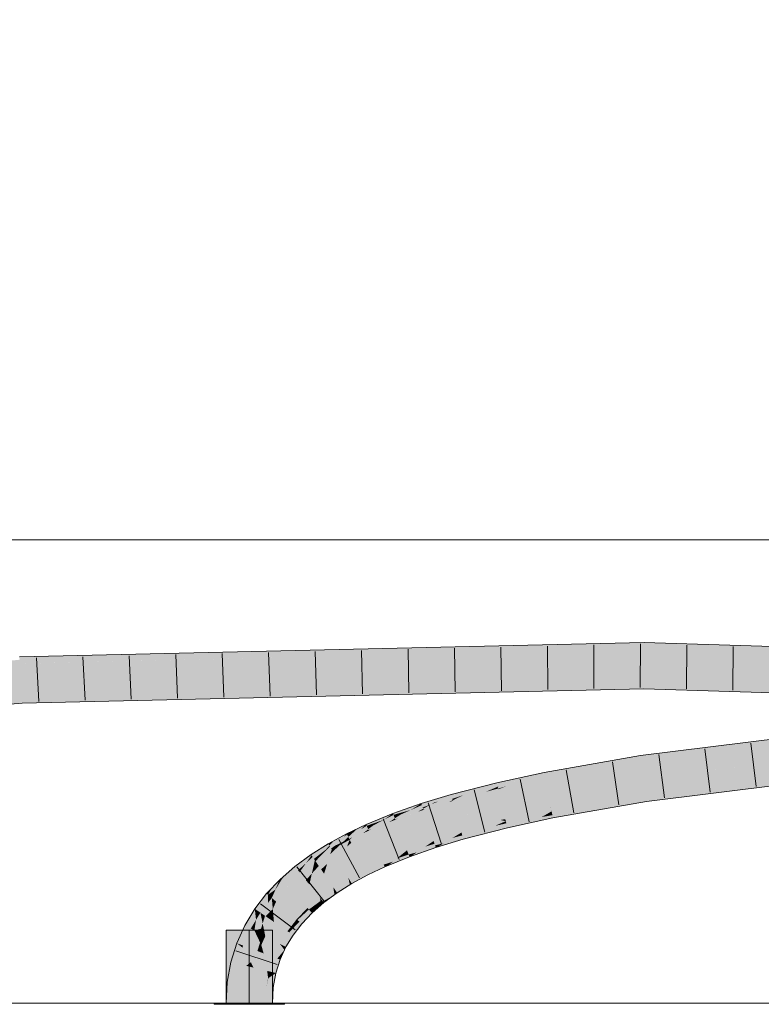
# Model space of a CAD drawing. Extents: x -620 to 300, y 62 to 1162.
# Tile 208 of 256: x 145.54 to 149.54, y 887.51 to 892.82. Entities that reach past the tile are written whole.
import ezdxf
from ezdxf.lldxf.tags import DXFTag

# ---------------------------------------------------------------- set-up
doc = ezdxf.new("R2010")
doc.units = 0
doc.layers.get('0').update_dxf_attribs({"lineweight": 13})
for name, color, linetype, lineweight, true_color in [('E_Detail_Beschriftung', 7, 'Continuous', 13, 0x009900), ('E_Leerrohr 25-A06G94UQ8I', 7, 'Continuous', 9, 0xff8000), ('E_Leerrohr 25-Shading', 7, 'Continuous', 9, 0xff8000), ('E_Leerrohr 32-A06G94US8I', 7, 'Continuous', 9, 0x00b300), ('E_Leerrohr 32-Shading', 7, 'Continuous', 9, 0x00b300)]:
    doc.layers.add(name, color=color, linetype=linetype, lineweight=lineweight, true_color=true_color)
doc.layers.add('E_Detail_Linie_Text_Bem', color=7, linetype='Continuous', lineweight=13)
doc.styles.get("Standard").update_dxf_attribs({"font": 'ARIALN.TTF'})
tags = doc.linetypes.add('STRICHPUNKT2-A06G94UR8I', pattern=[12.7, 6.35, -3.175, 0, -3.175]).pattern_tags.tags
tags[10:11] = [DXFTag(74, 4), DXFTag(75, 0), DXFTag(340, '0'), DXFTag(46, 0.0), DXFTag(50, 0.0), DXFTag(44, 0.0), DXFTag(45, 0.0)]
tags[8:9] = [DXFTag(74, 4), DXFTag(75, 0), DXFTag(340, '0'), DXFTag(46, 0.0), DXFTag(50, 0.0), DXFTag(44, 0.0), DXFTag(45, 0.0)]
tags[6:7] = [DXFTag(74, 4), DXFTag(75, 0), DXFTag(340, '0'), DXFTag(46, 0.0), DXFTag(50, 0.0), DXFTag(44, 0.0), DXFTag(45, 0.0)]
tags[4:5] = [DXFTag(74, 4), DXFTag(75, 0), DXFTag(340, '0'), DXFTag(46, 0.0), DXFTag(50, 0.0), DXFTag(44, 0.0), DXFTag(45, 0.0)]

# ---------------------------------------------------------------- blocks, each defined once
blk = doc.blocks.new('Shading-A06G94F38I', base_point=(240.4925, 861.0052))
at = {"layer": 'E_Leerrohr 25-Shading', "color": 31, "true_color": 0xecb67f}
for points in [[(146.7772, 887.9056), (146.6522, 887.9056), (146.7772, 887.5117), (146.6522, 887.5117)], [(146.9022, 887.9056), (146.7772, 887.9056), (146.9022, 887.5117), (146.7772, 887.5117)], [(146.694, 887.5117), (146.5872, 887.5117), (146.6952, 887.5056), (146.5872, 887.5056)], [(146.7772, 887.5056), (146.7772, 887.5117), (146.6952, 887.5056), (146.694, 887.5117)], [(146.8097, 887.5117), (146.7772, 887.5117), (146.8097, 887.5056), (146.7772, 887.5056)], [(146.9672, 887.5056), (146.9672, 887.5117), (146.8097, 887.5056), (146.8097, 887.5117)]]:
    blk.add_solid(points, dxfattribs=at)
at = {"layer": 'E_Leerrohr 32-Shading', "color": 83, "true_color": 0x7fbd7f}
for points in [[(145.5763, 889.3442), (148.9058, 889.4576), (145.6485, 889.347)], [(145.5763, 889.3442), (148.2091, 889.4049), (148.9058, 889.4576), (148.9057, 889.4277)], [(145.6485, 889.347), (148.9058, 889.4576), (147.8247, 889.4326)], [(148.9058, 889.4576), (148.9057, 889.421), (151.9654, 889.3607), (151.9637, 889.3242)], [(146.2714, 889.3968), (145.5382, 889.3799), (145.5391, 889.3644)], [(145.5403, 889.3433), (146.2714, 889.3968), (145.5391, 889.3644)], [(145.5403, 889.3433), (145.6485, 889.347), (146.2714, 889.3968), (147.8247, 889.4326)], [(148.2091, 889.4049), (148.9057, 889.421), (148.9057, 889.4277)], [(143.6951, 889.1781), (145.5403, 889.3433), (145.5391, 889.3644)], [(145.6485, 889.347), (145.5403, 889.3433), (145.5763, 889.3442)], [(147.0487, 889.1808), (148.9051, 889.2442), (145.5507, 889.1669)], [(148.905, 889.2076), (148.9051, 889.2442), (148.2223, 889.1918), (147.0487, 889.1808)], [(148.9051, 889.2442), (148.905, 889.2077), (150.5248, 889.1745)], [(151.9554, 889.1452), (151.9555, 889.1476), (150.5248, 889.1745), (148.9051, 889.2442)], [(147.0487, 889.1808), (145.5941, 889.1312), (148.2223, 889.1918)], [(151.2199, 889.1603), (148.905, 889.2077), (150.0628, 889.1709), (148.905, 889.2076)], [(141.7355, 888.8252), (144.4486, 889.0427), (145.5507, 889.1669)], [(145.5528, 889.1303), (145.5527, 889.1312), (143.9589, 888.9875), (144.4486, 889.0427)], [(145.5527, 889.1312), (145.5507, 889.1669), (144.4486, 889.0427)], [(145.5941, 889.1312), (147.0487, 889.1808), (145.5527, 889.1312), (145.5507, 889.1669)], [(145.5527, 889.1312), (145.5528, 889.1303), (145.5941, 889.1312)], [(150.3812, 889.0319), (148.8862, 888.8483), (151.226, 889.0988), (148.891, 888.812)], [(148.9143, 888.6368), (148.9191, 888.6005), (151.2412, 888.9226), (151.2443, 888.8862)], [(148.707, 888.8165), (148.4501, 888.771), (148.3711, 888.7374), (148.3685, 888.7509)], [(148.3711, 888.7374), (148.8862, 888.8483), (148.707, 888.8165)], [(148.3711, 888.7374), (148.3732, 888.7265), (148.8862, 888.8483), (148.6445, 888.7879)], [(148.891, 888.812), (148.887, 888.8427), (148.3743, 888.7204), (148.6445, 888.7879)], [(148.887, 888.8427), (148.8862, 888.8483), (148.6445, 888.7879)], [(148.4501, 888.771), (148.3675, 888.7563), (148.3685, 888.7509)], [(148.3732, 888.7265), (148.3743, 888.7204), (148.6445, 888.7879)], [(148.2158, 888.7237), (148.1113, 888.7012), (148.1131, 888.6937)], [(148.3013, 888.7321), (148.3675, 888.7563), (148.1131, 888.6937), (148.2158, 888.7237)], [(148.3013, 888.7321), (148.1131, 888.6937), (148.1162, 888.6803)], [(148.3013, 888.7321), (148.1246, 888.6826), (148.1188, 888.6696), (148.1165, 888.6793)], [(148.3013, 888.7321), (148.1188, 888.6696), (148.163, 888.6814)], [(148.3711, 888.7374), (148.3685, 888.7509), (148.163, 888.6814), (148.3013, 888.7321)], [(148.3266, 888.7254), (148.163, 888.6814), (148.2699, 888.7043)], [(148.2286, 888.689), (148.3743, 888.7204), (148.3732, 888.7265)], [(148.3732, 888.7265), (148.2699, 888.7043), (148.2287, 888.689)], [(148.3711, 888.7374), (148.3266, 888.7254), (148.3732, 888.7265), (148.2699, 888.7043)], [(148.3685, 888.7509), (148.3675, 888.7563), (148.3013, 888.7321)], [(148.0016, 888.673), (147.8649, 888.6379), (147.8678, 888.6271)], [(147.8678, 888.6271), (147.9663, 888.6503), (148.0016, 888.673), (148.0292, 888.6801)], [(148.0184, 888.6625), (147.9326, 888.6343), (147.8743, 888.6037), (147.8736, 888.6063)], [(148.0184, 888.6625), (147.8743, 888.6037), (147.8859, 888.6074)], [(148.0531, 888.652), (147.8859, 888.6074), (148.0327, 888.6432), (147.8746, 888.6027)], [(148.1162, 888.6803), (148.1131, 888.6937), (147.8859, 888.6074), (148.0184, 888.6625)], [(148.1162, 888.6803), (147.8859, 888.6074), (148.1165, 888.6793), (148.0531, 888.652)], [(147.9326, 888.6343), (148.0184, 888.6625), (147.9663, 888.6503)], [(147.9663, 888.6503), (148.0184, 888.6625), (148.0292, 888.6801), (148.1113, 888.7012)], [(148.1131, 888.6937), (148.1113, 888.7012), (148.0184, 888.6625)], [(148.0327, 888.6432), (148.1197, 888.6656), (148.1188, 888.6696)], [(148.0531, 888.652), (148.0327, 888.6432), (148.0329, 888.6433)], [(148.1188, 888.6696), (148.0531, 888.652), (148.0329, 888.6433)], [(148.0531, 888.652), (148.1188, 888.6696), (148.1165, 888.6793)], [(148.1246, 888.6826), (148.1162, 888.6803), (148.1165, 888.6793)], [(148.1188, 888.6696), (148.1197, 888.6656), (148.163, 888.6814)], [(148.2699, 888.7043), (148.163, 888.6814), (148.2286, 888.689), (148.1197, 888.6656)], [(148.2699, 888.7043), (148.2286, 888.689), (148.2287, 888.689)], [(147.809, 888.621), (147.7048, 888.5894), (147.7078, 888.5804)], [(147.7078, 888.5804), (147.7771, 888.5955), (147.809, 888.621), (147.8405, 888.6306)], [(147.7966, 888.5997), (147.7577, 888.5847), (147.7156, 888.5563), (147.7142, 888.5606)], [(147.7966, 888.5997), (147.7156, 888.5563), (147.7263, 888.5603)], [(147.8602, 888.5996), (147.7263, 888.5603), (147.8537, 888.5963), (147.7162, 888.5546)], [(147.8714, 888.6141), (147.8678, 888.6271), (147.7263, 888.5603), (147.7966, 888.5997)], [(147.8714, 888.6141), (147.7263, 888.5603), (147.8736, 888.6063), (147.8602, 888.5996)], [(147.7577, 888.5847), (147.7966, 888.5997), (147.7771, 888.5955)], [(147.7771, 888.5955), (147.7966, 888.5997), (147.8405, 888.6306), (147.8649, 888.6379)], [(147.8678, 888.6271), (147.8649, 888.6379), (147.7966, 888.5997)], [(147.8537, 888.5963), (147.8746, 888.6027), (147.8743, 888.6037)], [(147.8602, 888.5996), (147.8537, 888.5963), (147.8539, 888.5964)], [(147.8743, 888.6037), (147.8602, 888.5996), (147.8539, 888.5964)], [(147.8602, 888.5996), (147.8743, 888.6037), (147.8736, 888.6063)], [(147.8714, 888.6141), (147.9326, 888.6343), (147.8678, 888.6271), (147.9663, 888.6503)], [(147.9326, 888.6343), (147.8714, 888.6141), (147.8736, 888.6063)], [(147.8743, 888.6037), (147.8746, 888.6027), (147.8859, 888.6074)], [(148.6753, 888.5727), (148.9143, 888.6368), (148.4096, 888.5345), (148.4073, 888.5467)], [(148.9182, 888.6075), (148.9143, 888.6368), (148.6753, 888.5727)], [(148.763, 888.5727), (148.9191, 888.6005), (148.6753, 888.5727), (148.9182, 888.6075)], [(147.6351, 888.5649), (147.5518, 888.5357), (147.5549, 888.5278)], [(147.5549, 888.5278), (147.6191, 888.5457), (147.6351, 888.5649), (147.6651, 888.5755)], [(147.5599, 888.5145), (147.5949, 888.5301), (147.5549, 888.5278), (147.6191, 888.5457)], [(147.6482, 888.5538), (147.5949, 888.5301), (147.5641, 888.5036), (147.5621, 888.5089)], [(147.6482, 888.5538), (147.5641, 888.5036), (147.5771, 888.5092)], [(147.6946, 888.5492), (147.5771, 888.5092), (147.6852, 888.5438), (147.5649, 888.5015)], [(147.7121, 888.5671), (147.7078, 888.5804), (147.5771, 888.5092), (147.6482, 888.5538)], [(147.7121, 888.5671), (147.5771, 888.5092), (147.7142, 888.5606), (147.6946, 888.5492)], [(147.5949, 888.5301), (147.6482, 888.5538), (147.6191, 888.5457)], [(147.6191, 888.5457), (147.6482, 888.5538), (147.6651, 888.5755), (147.7048, 888.5894)], [(147.7078, 888.5804), (147.7048, 888.5894), (147.6482, 888.5538)], [(147.6852, 888.5438), (147.7162, 888.5546), (147.7156, 888.5563)], [(147.6946, 888.5492), (147.6852, 888.5438), (147.6854, 888.5438)], [(147.7156, 888.5563), (147.6946, 888.5492), (147.6854, 888.5438)], [(147.6946, 888.5492), (147.7156, 888.5563), (147.7142, 888.5606)], [(147.7121, 888.5671), (147.7577, 888.5847), (147.7078, 888.5804), (147.7771, 888.5955)], [(147.7577, 888.5847), (147.7121, 888.5671), (147.7142, 888.5606)], [(147.7156, 888.5563), (147.7162, 888.5546), (147.7263, 888.5603)], [(148.3898, 888.5366), (148.4073, 888.5467), (148.1608, 888.4913), (148.1602, 888.4935)], [(148.4085, 888.5403), (148.4073, 888.5467), (148.3898, 888.5366)], [(148.4113, 888.526), (148.5895, 888.5497), (148.4096, 888.5345), (148.6753, 888.5727)], [(148.5033, 888.5266), (148.5895, 888.5497), (148.4132, 888.5156), (148.4113, 888.526)], [(148.5895, 888.5497), (148.5033, 888.5266), (148.763, 888.5727)], [(148.763, 888.5727), (148.6753, 888.5727), (148.5895, 888.5497)], [(147.4809, 888.5065), (147.407, 888.4761), (147.4103, 888.4684)], [(147.4103, 888.4684), (147.4694, 888.4891), (147.4809, 888.5065), (147.5055, 888.5167)], [(147.5032, 888.5009), (147.4456, 888.4709), (147.4208, 888.4447), (147.4184, 888.4501)], [(147.5032, 888.5009), (147.4208, 888.4447), (147.4338, 888.4512)], [(147.5405, 888.4941), (147.4338, 888.4512), (147.5307, 888.4874), (147.4217, 888.4426)], [(147.5599, 888.5145), (147.5549, 888.5278), (147.4338, 888.4512), (147.5032, 888.5009)], [(147.5599, 888.5145), (147.4338, 888.4512), (147.5621, 888.5089), (147.5405, 888.4941)], [(147.4457, 888.4709), (147.5032, 888.5009), (147.4694, 888.4891)], [(147.4694, 888.4891), (147.5032, 888.5009), (147.5055, 888.5167), (147.5518, 888.5357)], [(147.5549, 888.5278), (147.5518, 888.5357), (147.5032, 888.5009)], [(147.5307, 888.4874), (147.5649, 888.5015), (147.5641, 888.5036)], [(147.5405, 888.4941), (147.5307, 888.4874), (147.5309, 888.4875)], [(147.5641, 888.5036), (147.5405, 888.4941), (147.5309, 888.4875)], [(147.5405, 888.4941), (147.5641, 888.5036), (147.5621, 888.5089)], [(147.5949, 888.5301), (147.5599, 888.5145), (147.5621, 888.5089)], [(147.5641, 888.5036), (147.5649, 888.5015), (147.5771, 888.5092)], [(148.1481, 888.4882), (148.1602, 888.4935), (147.9214, 888.4322)], [(148.1608, 888.4913), (148.1602, 888.4935), (148.1481, 888.4882)], [(148.1616, 888.4879), (148.3749, 888.528), (148.1608, 888.4913), (148.3898, 888.5366)], [(148.163, 888.482), (148.3537, 888.5158), (148.1616, 888.4879), (148.3749, 888.528)], [(148.1648, 888.4744), (148.3291, 888.5016), (148.163, 888.482), (148.3537, 888.5158)], [(148.3035, 888.4869), (148.3291, 888.5016), (148.1668, 888.4657), (148.1648, 888.4744)], [(148.4142, 888.5107), (148.4132, 888.5156), (148.3035, 888.4869), (148.3291, 888.5016)], [(148.3291, 888.5016), (148.4132, 888.5156), (148.3537, 888.5158), (148.4113, 888.526)], [(148.3537, 888.5158), (148.4113, 888.526), (148.3749, 888.528), (148.4096, 888.5345)], [(148.3749, 888.528), (148.4096, 888.5345), (148.3898, 888.5366), (148.4085, 888.5403)], [(148.4132, 888.5156), (148.4142, 888.5107), (148.5033, 888.5266)], [(147.3456, 888.4468), (147.3021, 888.4261), (147.3046, 888.4213)], [(147.3046, 888.4213), (147.3399, 888.4346), (147.3456, 888.4468), (147.3621, 888.4547)], [(147.3111, 888.4086), (147.3167, 888.3977), (147.378, 888.449), (147.3341, 888.4078)], [(147.3114, 888.4088), (147.378, 888.449), (147.3399, 888.4346)], [(147.416, 888.4555), (147.4103, 888.4684), (147.3341, 888.4078), (147.378, 888.449)], [(147.416, 888.4555), (147.3341, 888.4078), (147.4184, 888.4501), (147.4015, 888.4365)], [(147.3399, 888.4346), (147.378, 888.449), (147.3621, 888.4547), (147.407, 888.4761)], [(147.4103, 888.4684), (147.407, 888.4761), (147.378, 888.449)], [(147.3906, 888.4277), (147.4217, 888.4426), (147.4208, 888.4447)], [(147.4208, 888.4447), (147.4015, 888.4365), (147.3908, 888.4279)], [(147.4015, 888.4365), (147.4208, 888.4447), (147.4184, 888.4501)], [(147.416, 888.4555), (147.4457, 888.4709), (147.4103, 888.4684), (147.4694, 888.4891)], [(147.4456, 888.4709), (147.416, 888.4555), (147.4184, 888.4501)], [(147.4208, 888.4447), (147.4217, 888.4426), (147.4338, 888.4512)], [(147.9218, 888.4308), (148.13, 888.4803), (147.9214, 888.4322), (148.1481, 888.4882)], [(147.9227, 888.4276), (148.1022, 888.4683), (147.9218, 888.4308), (148.13, 888.4803)], [(147.924, 888.4227), (148.069, 888.4538), (147.9227, 888.4276), (148.1022, 888.4683)], [(147.9257, 888.4167), (148.0346, 888.4388), (147.924, 888.4227), (148.069, 888.4538)], [(147.9942, 888.4213), (147.9485, 888.4014), (148.1179, 888.4449)], [(148.1179, 888.4449), (148.0346, 888.4388), (147.9942, 888.4213)], [(148.0346, 888.4388), (148.1668, 888.4657), (148.069, 888.4538), (148.1648, 888.4744)], [(148.1179, 888.4449), (148.1686, 888.4579), (148.0346, 888.4388), (148.1668, 888.4657)], [(148.069, 888.4538), (148.1648, 888.4744), (148.1022, 888.4683), (148.163, 888.482)], [(148.1022, 888.4683), (148.163, 888.482), (148.13, 888.4803), (148.1616, 888.4879)], [(148.13, 888.4803), (148.1616, 888.4879), (148.1481, 888.4882), (148.1608, 888.4913)], [(148.1668, 888.4657), (148.1686, 888.4579), (148.3035, 888.4869)], [(147.205, 888.3693), (147.2245, 888.3786), (147.2275, 888.3854), (147.2341, 888.3889)], [(147.2121, 888.3572), (147.2846, 888.4074), (147.2092, 888.3621), (147.2245, 888.3786)], [(147.2121, 888.3572), (147.2184, 888.3464), (147.2846, 888.4074), (147.2427, 888.3627)], [(147.2245, 888.3786), (147.2846, 888.4074), (147.2341, 888.3889), (147.3021, 888.4261)], [(147.3111, 888.4086), (147.3046, 888.4213), (147.2427, 888.3627), (147.2846, 888.4074)], [(147.3111, 888.4086), (147.2427, 888.3627), (147.3111, 888.4086), (147.2832, 888.3819)], [(147.2641, 888.3636), (147.3188, 888.3935), (147.3167, 888.3977)], [(147.3167, 888.3977), (147.2832, 888.3819), (147.2642, 888.3637)], [(147.2832, 888.3819), (147.3167, 888.3977), (147.3111, 888.4086)], [(147.3046, 888.4213), (147.3021, 888.4261), (147.2846, 888.4074)], [(147.3111, 888.4086), (147.3114, 888.4088), (147.3046, 888.4213), (147.3399, 888.4346)], [(147.3167, 888.3977), (147.3188, 888.3935), (147.3341, 888.4078)], [(147.4015, 888.4365), (147.3341, 888.4078), (147.3906, 888.4277), (147.3188, 888.3935)], [(147.4015, 888.4365), (147.3906, 888.4277), (147.3908, 888.4279)], [(147.7659, 888.3831), (147.7711, 888.3866), (147.6277, 888.3362)], [(147.7716, 888.385), (147.7711, 888.3866), (147.7659, 888.3831)], [(147.9167, 888.4293), (147.9214, 888.4322), (147.7711, 888.3866)], [(147.7716, 888.385), (147.9059, 888.4229), (147.7711, 888.3866), (147.9167, 888.4293)], [(147.7727, 888.3818), (147.8905, 888.4136), (147.7716, 888.385), (147.9059, 888.4229)], [(147.7741, 888.3776), (147.873, 888.4031), (147.7727, 888.3818), (147.8905, 888.4136)], [(147.776, 888.3715), (147.8509, 888.3898), (147.7741, 888.3776), (147.873, 888.4031)], [(147.7787, 888.3632), (147.8242, 888.3737), (147.776, 888.3715), (147.8509, 888.3898)], [(147.9311, 888.3969), (147.9308, 888.3983), (147.7932, 888.355), (147.8242, 888.3737)], [(147.8242, 888.3737), (147.9308, 888.3983), (147.8509, 888.3898), (147.9279, 888.4086)], [(147.8509, 888.3898), (147.9279, 888.4086), (147.873, 888.4031), (147.9257, 888.4167)], [(147.873, 888.4031), (147.9257, 888.4167), (147.8905, 888.4136), (147.924, 888.4227)], [(147.8905, 888.4136), (147.924, 888.4227), (147.9059, 888.4229), (147.9227, 888.4276)], [(147.9059, 888.4229), (147.9227, 888.4276), (147.9167, 888.4293), (147.9218, 888.4308)], [(147.9218, 888.4308), (147.9214, 888.4322), (147.9167, 888.4293)], [(147.9279, 888.4086), (147.9942, 888.4213), (147.9257, 888.4167), (148.0346, 888.4388)], [(147.9485, 888.4014), (147.9942, 888.4213), (147.9308, 888.3983), (147.9279, 888.4086)], [(147.9308, 888.3983), (147.9311, 888.3969), (147.9485, 888.4014)], [(147.205, 888.3693), (147.2033, 888.3721), (147.113, 888.3092), (147.1217, 888.3206)], [(147.205, 888.3693), (147.113, 888.3092), (147.119, 888.3003)], [(147.2092, 888.3621), (147.205, 888.3693), (147.126, 888.2901), (147.119, 888.3003)], [(147.2092, 888.3621), (147.126, 888.2901), (147.1898, 888.3398)], [(147.1521, 888.2965), (147.1525, 888.2969), (147.126, 888.2901), (147.1898, 888.3398)], [(147.2121, 888.3572), (147.1521, 888.2965), (147.2184, 888.3464)], [(147.1521, 888.2965), (147.2219, 888.3406), (147.2184, 888.3464)], [(147.1525, 888.2969), (147.2121, 888.3572), (147.1898, 888.3398)], [(147.2121, 888.3572), (147.2092, 888.3621), (147.1898, 888.3398)], [(147.2275, 888.3854), (147.2033, 888.3721), (147.205, 888.3693)], [(147.2245, 888.3786), (147.205, 888.3693), (147.2092, 888.3621)], [(147.2184, 888.3464), (147.2219, 888.3406), (147.2427, 888.3627)], [(147.2832, 888.3819), (147.2427, 888.3627), (147.2641, 888.3636), (147.2219, 888.3406)], [(147.2832, 888.3819), (147.2641, 888.3636), (147.2642, 888.3637)], [(147.6233, 888.3327), (147.6277, 888.3362), (147.4927, 888.2807)], [(147.6162, 888.327), (147.6293, 888.3321), (147.6233, 888.3327), (147.6283, 888.3347)], [(147.6283, 888.3347), (147.6277, 888.3362), (147.6233, 888.3327)], [(147.6283, 888.3347), (147.756, 888.3764), (147.6277, 888.3362), (147.7659, 888.3831)], [(147.6293, 888.3321), (147.7436, 888.368), (147.6283, 888.3347), (147.756, 888.3764)], [(147.6309, 888.3279), (147.727, 888.3567), (147.6293, 888.3321), (147.7436, 888.368)], [(147.6332, 888.3218), (147.7061, 888.3425), (147.6309, 888.3279), (147.727, 888.3567)], [(147.6364, 888.3135), (147.681, 888.3256), (147.6332, 888.3218), (147.7061, 888.3425)], [(147.7825, 888.3518), (147.7822, 888.3527), (147.6523, 888.3061), (147.681, 888.3256)], [(147.681, 888.3256), (147.7822, 888.3527), (147.7061, 888.3425), (147.7787, 888.3632)], [(147.7061, 888.3425), (147.7787, 888.3632), (147.727, 888.3567), (147.776, 888.3715)], [(147.727, 888.3567), (147.776, 888.3715), (147.7436, 888.368), (147.7741, 888.3776)], [(147.7436, 888.368), (147.7741, 888.3776), (147.756, 888.3764), (147.7727, 888.3818)], [(147.756, 888.3764), (147.7727, 888.3818), (147.7659, 888.3831), (147.7716, 888.385)], [(147.7932, 888.355), (147.8242, 888.3737), (147.7822, 888.3527), (147.7787, 888.3632)], [(147.7822, 888.3527), (147.7825, 888.3518), (147.7932, 888.355)], [(147.113, 888.3092), (147.1102, 888.3133), (147.0401, 888.2282), (147.0232, 888.2492)], [(147.113, 888.3092), (147.0401, 888.2282), (147.0836, 888.2679)], [(147.119, 888.3003), (147.0542, 888.2266), (147.126, 888.2901)], [(147.0542, 888.2266), (147.1308, 888.2831), (147.126, 888.2901)], [(147.0543, 888.2267), (147.119, 888.3003), (147.0836, 888.2679)], [(147.119, 888.3003), (147.113, 888.3092), (147.0836, 888.2679)], [(147.1217, 888.3206), (147.1102, 888.3133), (147.113, 888.3092)], [(147.1521, 888.2965), (147.126, 888.2901), (147.1308, 888.2831)], [(147.4932, 888.2796), (147.4927, 888.2807), (147.3992, 888.2361)], [(147.4932, 888.2796), (147.6162, 888.327), (147.4927, 888.2807), (147.6233, 888.3327)], [(147.4942, 888.2772), (147.6055, 888.3184), (147.4932, 888.2796), (147.6162, 888.327)], [(147.496, 888.2731), (147.591, 888.3068), (147.4942, 888.2772), (147.6055, 888.3184)], [(147.4986, 888.2672), (147.5727, 888.2922), (147.496, 888.2731), (147.591, 888.3068)], [(147.5021, 888.2592), (147.551, 888.2747), (147.4986, 888.2672), (147.5727, 888.2922)], [(147.6408, 888.3021), (147.6404, 888.3031), (147.5264, 888.2549), (147.551, 888.2747)], [(147.551, 888.2747), (147.6404, 888.3031), (147.5727, 888.2922), (147.6364, 888.3135)], [(147.5727, 888.2922), (147.6364, 888.3135), (147.591, 888.3068), (147.6332, 888.3218)], [(147.591, 888.3068), (147.6332, 888.3218), (147.6055, 888.3184), (147.6309, 888.3279)], [(147.6055, 888.3184), (147.6309, 888.3279), (147.6162, 888.327), (147.6293, 888.3321)], [(147.6523, 888.3061), (147.681, 888.3256), (147.6404, 888.3031), (147.6364, 888.3135)], [(147.6404, 888.3031), (147.6408, 888.3021), (147.6523, 888.3061)], [(147.0232, 888.2492), (146.9672, 888.2003), (146.9685, 888.153), (146.9486, 888.1738)], [(147.0401, 888.2282), (147.0232, 888.2492), (146.9697, 888.154), (146.9685, 888.153)], [(147.0461, 888.2206), (147.0401, 888.2282), (146.9697, 888.154)], [(147.0542, 888.2266), (147.0543, 888.2267), (147.0401, 888.2282), (147.0836, 888.2679)], [(147.0542, 888.2266), (147.0401, 888.2282), (147.0461, 888.2206)], [(147.3998, 888.2349), (147.3992, 888.2361), (147.3114, 888.1881)], [(147.3121, 888.1869), (147.4011, 888.2323), (147.3114, 888.1881), (147.3998, 888.2349)], [(147.3137, 888.1841), (147.4033, 888.228), (147.3121, 888.1869), (147.4011, 888.2323)], [(147.3163, 888.1797), (147.4064, 888.2218), (147.3137, 888.1841), (147.4033, 888.228)], [(147.3998, 888.2349), (147.4942, 888.2772), (147.3992, 888.2361), (147.4932, 888.2796)], [(147.4011, 888.2323), (147.496, 888.2731), (147.3998, 888.2349), (147.4942, 888.2772)], [(147.4033, 888.228), (147.4986, 888.2672), (147.4011, 888.2323), (147.496, 888.2731)], [(147.4064, 888.2218), (147.5021, 888.2592), (147.4033, 888.228), (147.4986, 888.2672)], [(147.5066, 888.2491), (147.5021, 888.2592), (147.4106, 888.2136), (147.4064, 888.2218)], [(147.4106, 888.2136), (147.4158, 888.2034), (147.5066, 888.2491), (147.5074, 888.2471)], [(147.5264, 888.2549), (147.551, 888.2747), (147.5066, 888.2491), (147.5021, 888.2592)], [(147.5066, 888.2491), (147.5074, 888.2471), (147.5264, 888.2549)], [(146.8784, 888.0969), (146.9175, 888.1239), (146.9022, 888.1362), (146.9402, 888.1761)], [(146.9685, 888.153), (146.9486, 888.1738), (146.8987, 888.0795), (146.9189, 888.1248)], [(146.9175, 888.1239), (146.9189, 888.1248), (146.9402, 888.1761), (146.9432, 888.1794)], [(146.9486, 888.1738), (146.9432, 888.1794), (146.9189, 888.1248)], [(146.9672, 888.2003), (146.9432, 888.1794), (146.9486, 888.1738)], [(147.3117, 888.1866), (147.3114, 888.1881), (147.2304, 888.137)], [(147.2313, 888.1357), (147.3124, 888.1834), (147.2304, 888.137), (147.3117, 888.1866)], [(147.2332, 888.1329), (147.3135, 888.1781), (147.2313, 888.1357), (147.3124, 888.1834)], [(147.2363, 888.1284), (147.3151, 888.1707), (147.2332, 888.1329), (147.3135, 888.1781)], [(147.3121, 888.1869), (147.3114, 888.1881), (147.3117, 888.1866)], [(147.3124, 888.1834), (147.3137, 888.1841), (147.3117, 888.1866), (147.3121, 888.1869)], [(147.3135, 888.1781), (147.3163, 888.1797), (147.3124, 888.1834), (147.3137, 888.1841)], [(147.3151, 888.1707), (147.32, 888.1733), (147.3135, 888.1781), (147.3163, 888.1797)], [(147.32, 888.1733), (147.4106, 888.2136), (147.3163, 888.1797), (147.4064, 888.2218)], [(147.4158, 888.2035), (147.4106, 888.2136), (147.3248, 888.1652), (147.32, 888.1733)], [(147.3248, 888.1652), (147.3299, 888.1566), (147.4158, 888.2035), (147.4158, 888.2034)], [(146.9022, 888.1362), (146.8709, 888.1033), (146.8784, 888.0969)], [(146.8939, 888.0836), (146.9155, 888.1192), (146.8784, 888.0969), (146.9175, 888.1239)], [(146.8987, 888.0795), (146.9189, 888.1248), (146.8939, 888.0836)], [(146.9155, 888.1192), (146.9189, 888.1248), (146.9175, 888.1239)], [(147.2307, 888.1353), (147.2304, 888.137), (147.1567, 888.0827)], [(147.1578, 888.0814), (147.2312, 888.1316), (147.1567, 888.0827), (147.2307, 888.1353)], [(147.16, 888.0786), (147.2321, 888.1257), (147.1578, 888.0814), (147.2312, 888.1316)], [(147.1636, 888.0742), (147.2334, 888.1176), (147.16, 888.0786), (147.2321, 888.1257)], [(147.2313, 888.1357), (147.2304, 888.137), (147.2307, 888.1353)], [(147.2312, 888.1316), (147.2332, 888.1329), (147.2307, 888.1353), (147.2313, 888.1357)], [(147.2321, 888.1257), (147.2363, 888.1284), (147.2312, 888.1316), (147.2332, 888.1329)], [(147.2334, 888.1176), (147.2406, 888.1221), (147.2321, 888.1257), (147.2363, 888.1284)], [(147.235, 888.1077), (147.2459, 888.1142), (147.2334, 888.1176), (147.2406, 888.1221)], [(147.2406, 888.1221), (147.3172, 888.1613), (147.2363, 888.1284), (147.3151, 888.1707)], [(147.3196, 888.15), (147.3172, 888.1613), (147.2459, 888.1142), (147.2406, 888.1221)], [(147.2459, 888.1142), (147.251, 888.1068), (147.3196, 888.15)], [(147.3172, 888.1613), (147.3248, 888.1652), (147.3151, 888.1707), (147.32, 888.1733)], [(147.3299, 888.1566), (147.3248, 888.1652), (147.3196, 888.15), (147.3172, 888.1613)], [(146.8709, 888.1033), (146.8072, 888.0208), (146.8784, 888.0969), (146.8314, 888.0042)], [(146.8784, 888.0969), (146.8314, 888.0042), (146.8788, 888.0536), (146.8374, 888)], [(146.8784, 888.0969), (146.8788, 888.0536), (146.8939, 888.0836)], [(146.8788, 888.0536), (146.8987, 888.0795), (146.8939, 888.0836)], [(147.1571, 888.0809), (147.1567, 888.0827), (147.0907, 888.0252)], [(147.092, 888.0239), (147.1581, 888.077), (147.0907, 888.0252), (147.1571, 888.0809)], [(147.0946, 888.0211), (147.1595, 888.071), (147.092, 888.0239), (147.1581, 888.077)], [(147.0986, 888.0169), (147.1613, 888.0629), (147.0946, 888.0211), (147.1595, 888.071)], [(147.1578, 888.0814), (147.1567, 888.0827), (147.1571, 888.0809)], [(147.1581, 888.077), (147.16, 888.0786), (147.1571, 888.0809), (147.1578, 888.0814)], [(147.1595, 888.071), (147.1636, 888.0742), (147.1581, 888.077), (147.16, 888.0786)], [(147.1613, 888.0629), (147.1684, 888.0681), (147.1595, 888.071), (147.1636, 888.0742)], [(147.1636, 888.0532), (147.1743, 888.0607), (147.1613, 888.0629), (147.1684, 888.0681)], [(147.1684, 888.0681), (147.235, 888.1077), (147.1636, 888.0742), (147.2334, 888.1176)], [(147.2367, 888.0963), (147.235, 888.1077), (147.1743, 888.0607), (147.1684, 888.0681)], [(147.1743, 888.0607), (147.1796, 888.0541), (147.2367, 888.0963)], [(147.251, 888.1068), (147.2459, 888.1142), (147.2367, 888.0963), (147.235, 888.1077)], [(146.8072, 888.0208), (146.7531, 887.9314), (146.8138, 887.961), (146.7855, 887.9144)], [(146.8072, 888.0208), (146.8138, 887.961), (146.8314, 888.0042)], [(147.092, 888.0239), (147.0907, 888.0252), (147.0328, 887.9644)], [(147.0343, 887.9631), (147.0946, 888.0211), (147.0328, 887.9644), (147.092, 888.0239)], [(147.0372, 887.9606), (147.0986, 888.0169), (147.0343, 887.9631), (147.0946, 888.0211)], [(147.0417, 887.9567), (147.104, 888.0114), (147.0372, 887.9606), (147.0986, 888.0169)], [(147.104, 888.0114), (147.1636, 888.0532), (147.0986, 888.0169), (147.1613, 888.0629)], [(147.1661, 888.0424), (147.1636, 888.0532), (147.1103, 888.0048), (147.104, 888.0114)], [(147.1103, 888.0048), (147.1161, 887.9987), (147.1661, 888.0424)], [(147.1796, 888.0541), (147.1743, 888.0607), (147.1661, 888.0424), (147.1636, 888.0532)], [(146.8138, 887.961), (146.8374, 888), (146.8314, 888.0042)], [(147.0343, 887.9631), (147.0328, 887.9644), (146.9832, 887.9)], [(146.9848, 887.8989), (147.0372, 887.9606), (146.9832, 887.9), (147.0343, 887.9631)], [(147.1103, 888.0048), (147.104, 888.0114), (147.0475, 887.9518), (147.0417, 887.9567)], [(147.0475, 887.9518), (147.0606, 887.9405), (147.1103, 888.0048), (147.1161, 887.9987)], [(146.7098, 887.8354), (146.744, 887.8224), (146.7531, 887.9314), (146.7855, 887.9144)], [(146.9881, 887.8967), (147.0417, 887.9567), (146.9848, 887.8989), (147.0372, 887.9606)], [(147.0475, 887.9518), (147.0417, 887.9567), (146.9929, 887.8934), (146.9881, 887.8967)], [(146.9929, 887.8934), (147.0134, 887.8793), (147.0475, 887.9518), (147.0606, 887.9405)], [(146.9848, 887.8989), (146.9832, 887.9), (146.942, 887.832)], [(146.9438, 887.8311), (146.9881, 887.8967), (146.942, 887.832), (146.9848, 887.8989)], [(146.9929, 887.8934), (146.9881, 887.8967), (146.9473, 887.8292), (146.9438, 887.8311)], [(146.9473, 887.8292), (146.9743, 887.8149), (146.9929, 887.8934), (147.0134, 887.8793)], [(146.7098, 887.8354), (146.678, 887.7332), (146.7406, 887.8114), (146.6954, 887.7289)], [(146.6954, 887.7289), (146.7136, 887.7245), (146.7406, 887.8114)], [(146.7098, 887.8354), (146.7406, 887.8114), (146.744, 887.8224)], [(146.9433, 887.8302), (146.942, 887.832), (146.9093, 887.7598)], [(146.9112, 887.7591), (146.946, 887.8267), (146.9093, 887.7598), (146.9433, 887.8302)], [(146.9672, 887.7991), (146.946, 887.8267), (146.9286, 887.7525), (146.9112, 887.7591)], [(146.9438, 887.8311), (146.942, 887.832), (146.9433, 887.8302)], [(146.946, 887.8267), (146.9473, 887.8292), (146.9433, 887.8302), (146.9438, 887.8311)], [(146.9743, 887.8149), (146.9473, 887.8292), (146.9672, 887.7991), (146.946, 887.8267)], [(146.9112, 887.7591), (146.9093, 887.7598), (146.8854, 887.6829)], [(146.9286, 887.7525), (146.9112, 887.7591), (146.8899, 887.6818), (146.8854, 887.6829)], [(146.8899, 887.6818), (146.921, 887.6742), (146.9286, 887.7525), (146.9435, 887.7468)], [(146.9286, 887.7525), (146.9435, 887.7468), (146.9672, 887.7991)], [(146.678, 887.7332), (146.6587, 887.6251), (146.6954, 887.7289), (146.6632, 887.6245)], [(146.6632, 887.6245), (146.6951, 887.6208), (146.6954, 887.7289), (146.7136, 887.7245)], [(146.921, 887.6742), (146.8801, 887.6468), (146.907, 887.5962), (146.8707, 887.6004)], [(146.8801, 887.6468), (146.8788, 887.6459), (146.8707, 887.6004)], [(146.8854, 887.6829), (146.8788, 887.6459), (146.8899, 887.6818)], [(146.8822, 887.6571), (146.8788, 887.6459), (146.8801, 887.6468)], [(146.8899, 887.6818), (146.8822, 887.6571), (146.921, 887.6742), (146.8801, 887.6468)], [(146.6587, 887.6251), (146.6522, 887.5117), (146.6632, 887.6245)], [(146.6522, 887.5117), (146.6888, 887.5117), (146.6632, 887.6245), (146.6951, 887.6208)], [(146.8656, 887.5117), (146.9022, 887.5117), (146.8707, 887.6004), (146.907, 887.5962)]]:
    blk.add_solid(points, dxfattribs=at)
at = {"layer": 'E_Leerrohr 32-Shading', "color": 83, "true_color": 0x7fd57f}
for points in [[(145.5403, 889.3433), (145.5455, 889.2551), (148.9057, 889.421), (148.9054, 889.3326)], [(148.9057, 889.421), (148.9054, 889.3326), (151.9637, 889.3242), (151.9596, 889.2359)], [(145.5403, 889.3433), (142.1107, 889.0363), (141.7271, 888.9132), (141.7216, 888.9702)], [(145.5403, 889.3433), (141.7271, 888.9132), (145.5455, 889.2551)], [(145.5455, 889.2551), (145.5507, 889.1669), (148.9054, 889.3326), (148.9051, 889.2442)], [(149.565, 889.3117), (148.9054, 889.3326), (151.9555, 889.1476), (148.9051, 889.2442)], [(141.7271, 888.9132), (141.7355, 888.8252), (145.5455, 889.2551), (145.5507, 889.1669)], [(148.891, 888.812), (148.9027, 888.7244), (151.226, 889.0988), (151.2336, 889.0107)], [(150.297, 888.8956), (148.9027, 888.7244), (151.2412, 888.9226), (148.9143, 888.6368)], [(148.3743, 888.7204), (148.3908, 888.6335), (148.891, 888.812), (148.9027, 888.7244)], [(148.1197, 888.6656), (148.14, 888.5795), (148.3743, 888.7204), (148.3908, 888.6335)], [(148.9027, 888.7244), (148.3908, 888.6335), (148.9143, 888.6368), (148.4011, 888.5795)], [(147.8746, 888.6027), (147.898, 888.5175), (148.1197, 888.6656), (148.14, 888.5795)], [(147.7162, 888.5546), (147.7437, 888.4706), (147.8746, 888.6027), (147.898, 888.5175)], [(148.3908, 888.6335), (148.14, 888.5795), (148.4011, 888.5795), (148.1463, 888.5529)], [(148.4011, 888.5795), (148.4073, 888.5467), (148.9143, 888.6368)], [(147.5649, 888.5015), (147.5963, 888.4189), (147.7162, 888.5546), (147.7437, 888.4706)], [(148.14, 888.5795), (147.9707, 888.5361), (148.1463, 888.5529)], [(148.1463, 888.5529), (147.9707, 888.5361), (148.1577, 888.5043), (148.1314, 888.5)], [(148.4011, 888.5795), (148.1463, 888.5529), (148.407, 888.5466), (148.1577, 888.5043)], [(148.1577, 888.5043), (148.1602, 888.4935), (148.407, 888.5466)], [(148.4011, 888.5795), (148.407, 888.5466), (148.4073, 888.5467)], [(147.4217, 888.4426), (147.4572, 888.3616), (147.5649, 888.5015), (147.5963, 888.4189)], [(147.898, 888.5175), (147.7437, 888.4706), (147.9125, 888.4646), (147.7535, 888.4404)], [(148.1314, 888.5), (147.9707, 888.5361), (147.9125, 888.4646), (147.898, 888.5175)], [(148.1602, 888.4935), (148.1314, 888.5), (147.9183, 888.4435), (147.9125, 888.4646)], [(147.9214, 888.4322), (148.1602, 888.4935), (147.9183, 888.4435)], [(148.1314, 888.5), (148.1602, 888.4935), (148.1577, 888.5043)], [(147.3188, 888.3935), (147.359, 888.3148), (147.4217, 888.4426), (147.4572, 888.3616)], [(147.5963, 888.4189), (147.6277, 888.3362), (147.7437, 888.4706), (147.7711, 888.3866)], [(147.7535, 888.4404), (147.7711, 888.3866), (147.9125, 888.4646), (147.9214, 888.4322)], [(147.3039, 888.3566), (147.3188, 888.3935), (147.2284, 888.3295), (147.2641, 888.3636)], [(147.3274, 888.3767), (147.3188, 888.3935), (147.3039, 888.3566)], [(147.4572, 888.3616), (147.4927, 888.2807), (147.5963, 888.4189), (147.6277, 888.3362)], [(147.2136, 888.3144), (147.2219, 888.3406), (147.135, 888.2769), (147.1521, 888.2965)], [(147.2284, 888.3295), (147.2219, 888.3406), (147.2136, 888.3144)], [(147.2641, 888.3636), (147.2219, 888.3406), (147.2284, 888.3295)], [(147.3039, 888.3566), (147.2284, 888.3295), (147.243, 888.3046)], [(147.2666, 888.2643), (147.3039, 888.3566), (147.243, 888.3046)], [(147.359, 888.3148), (147.3274, 888.3767), (147.2666, 888.2643), (147.3039, 888.3566)], [(147.359, 888.3148), (147.3992, 888.2361), (147.4572, 888.3616), (147.4927, 888.2807)], [(147.1273, 888.2673), (147.1308, 888.2831), (147.0482, 888.2181), (147.0542, 888.2266)], [(147.135, 888.2769), (147.1308, 888.2831), (147.1273, 888.2673)], [(147.1521, 888.2965), (147.1308, 888.2831), (147.135, 888.2769)], [(147.2136, 888.3144), (147.135, 888.2769), (147.1521, 888.2518)], [(147.1521, 888.2518), (147.1647, 888.2334), (147.2136, 888.3144), (147.1974, 888.2631)], [(147.1878, 888.2328), (147.1806, 888.21), (147.2535, 888.2867), (147.2666, 888.2643)], [(147.1974, 888.2631), (147.1878, 888.2328), (147.243, 888.3046), (147.2535, 888.2867)], [(147.243, 888.3046), (147.2284, 888.3295), (147.1974, 888.2631), (147.2136, 888.3144)], [(147.2666, 888.2643), (147.3114, 888.1881), (147.359, 888.3148), (147.3992, 888.2361)], [(147.0542, 888.2266), (147.0461, 888.2206), (147.0482, 888.2181)], [(147.1273, 888.2673), (147.0482, 888.2181), (147.0677, 888.1937)], [(147.0677, 888.1937), (147.0824, 888.1754), (147.1273, 888.2673), (147.1146, 888.2107)], [(147.1647, 888.2334), (147.1071, 888.1771), (147.1732, 888.2209), (147.1031, 888.159)], [(147.1146, 888.2107), (147.1071, 888.1771), (147.1521, 888.2518), (147.1647, 888.2334)], [(147.1521, 888.2518), (147.135, 888.2769), (147.1146, 888.2107), (147.1273, 888.2673)], [(147.1974, 888.2631), (147.1647, 888.2334), (147.1878, 888.2328), (147.1732, 888.2209)], [(147.1732, 888.2209), (147.1806, 888.21), (147.1878, 888.2328)], [(147.1806, 888.21), (147.2304, 888.137), (147.2666, 888.2643), (147.3114, 888.1881)], [(147.0461, 888.2206), (146.9685, 888.153), (147.0482, 888.2181), (146.9907, 888.1298)], [(147.0482, 888.2181), (146.9907, 888.1298), (147.0677, 888.1937), (147.0073, 888.1124)], [(147.0677, 888.1937), (147.0073, 888.1124), (147.0824, 888.1754), (147.0191, 888.1001)], [(147.0824, 888.1754), (147.0191, 888.1001), (147.0925, 888.1628), (147.0263, 888.0925)], [(147.1146, 888.2107), (147.0824, 888.1754), (147.1071, 888.1771), (147.0925, 888.1628)], [(147.1071, 888.1771), (147.0925, 888.1628), (147.1031, 888.159), (147.0987, 888.1552)], [(147.1732, 888.2209), (147.1031, 888.159), (147.1783, 888.2134), (147.1014, 888.1517)], [(147.1014, 888.1517), (147.1806, 888.21), (147.1783, 888.2134)], [(147.1014, 888.1517), (147.1567, 888.0827), (147.1806, 888.21), (147.2304, 888.137)], [(146.9685, 888.153), (146.8987, 888.0795), (146.9689, 888.1525), (146.9219, 888.0596)], [(146.9689, 888.1525), (146.9219, 888.0596), (146.9907, 888.1298), (146.9402, 888.0438)], [(146.9907, 888.1298), (146.9402, 888.0438), (147.0073, 888.1124), (146.9535, 888.0324)], [(147.0925, 888.1628), (147.0263, 888.0925), (147.0987, 888.1552), (147.0296, 888.0891)], [(147.0296, 888.0891), (147.1014, 888.1517), (147.0987, 888.1552)], [(147.0296, 888.0891), (147.0907, 888.0252), (147.1014, 888.1517), (147.1567, 888.0827)], [(147.0987, 888.1552), (147.1014, 888.1517), (147.1031, 888.159)], [(146.9041, 888.0194), (146.8987, 888.0795), (146.8649, 887.9811), (146.8788, 888.0536)], [(146.9219, 888.0596), (146.8987, 888.0795), (146.9041, 888.0194)], [(147.0073, 888.1124), (146.9535, 888.0324), (147.0191, 888.1001), (146.9619, 888.0253)], [(147.0191, 888.1001), (146.9619, 888.0253), (147.0263, 888.0925), (146.9658, 888.0219)], [(146.9658, 888.0219), (147.0296, 888.0891), (147.0263, 888.0925)], [(146.9658, 888.0219), (147.0328, 887.9644), (147.0296, 888.0891), (147.0907, 888.0252)], [(146.8788, 888.0536), (146.8374, 888), (146.8649, 887.9811)], [(146.9041, 888.0194), (146.8649, 887.9811), (146.8819, 887.9695)], [(146.8819, 887.9695), (146.8965, 887.9595), (146.9041, 888.0194), (146.9075, 887.9808)], [(146.9402, 888.0438), (146.9219, 888.0596), (146.9075, 887.9808), (146.9041, 888.0194)], [(146.9075, 887.9808), (146.9095, 887.9592), (146.9402, 888.0438), (146.9535, 888.0324)], [(146.9535, 888.0324), (146.9095, 887.9592), (146.9619, 888.0253), (146.9103, 887.95)], [(146.9103, 887.95), (146.9658, 888.0219), (146.9619, 888.0253)], [(146.9103, 887.95), (146.9832, 887.9), (146.9658, 888.0219), (147.0328, 887.9644)], [(146.8138, 887.961), (146.7855, 887.9144), (146.8048, 887.9042)], [(146.8048, 887.9042), (146.8374, 888), (146.8138, 887.961)], [(146.8048, 887.9042), (146.8407, 887.9131), (146.8374, 888), (146.8495, 887.9417)], [(146.8623, 887.9829), (146.8374, 888), (146.8495, 887.9417)], [(146.8547, 887.9166), (146.8649, 887.9811), (146.8495, 887.9417), (146.8623, 887.9829)], [(146.8819, 887.9695), (146.8649, 887.9811), (146.8573, 887.9042), (146.8547, 887.9166)], [(146.8573, 887.9042), (146.8618, 887.8825), (146.8819, 887.9695), (146.8965, 887.9595)], [(146.9075, 887.9808), (146.8965, 887.9595), (146.9095, 887.9592), (146.9058, 887.9531)], [(146.7855, 887.9144), (146.744, 887.8224), (146.8048, 887.9042), (146.7924, 887.8041)], [(146.8407, 887.9131), (146.8048, 887.9042), (146.8333, 887.8892)], [(146.8491, 887.8809), (146.8547, 887.9166), (146.8333, 887.8892), (146.8407, 887.9131)], [(146.8407, 887.9131), (146.8547, 887.9166), (146.8495, 887.9417)], [(146.8573, 887.9042), (146.8547, 887.9166), (146.8494, 887.8833)], [(146.8965, 887.9595), (146.8618, 887.8825), (146.9058, 887.9531), (146.8637, 887.8732)], [(146.8637, 887.8732), (146.9103, 887.95), (146.9058, 887.9531)], [(146.8637, 887.8732), (146.942, 887.832), (146.9103, 887.95), (146.9832, 887.9)], [(146.9058, 887.9531), (146.9103, 887.95), (146.9095, 887.9592)], [(146.826, 887.8596), (146.8048, 887.9042), (146.8106, 887.7972), (146.7924, 887.8041)], [(146.8333, 887.8892), (146.8048, 887.9042), (146.826, 887.8596)], [(146.8356, 887.8393), (146.826, 887.8596), (146.8213, 887.7932), (146.8106, 887.7972)], [(146.8486, 887.8812), (146.8333, 887.8892), (146.8356, 887.8393), (146.826, 887.8596)], [(146.8422, 887.8255), (146.8491, 887.8809), (146.8356, 887.8393), (146.8486, 887.8812)], [(146.8434, 887.8352), (146.8422, 887.8255), (146.8588, 887.8758), (146.8637, 887.8732)], [(146.8637, 887.8732), (146.8422, 887.8255), (146.9093, 887.7598), (146.8545, 887.7806)], [(146.8491, 887.8809), (146.8434, 887.8352), (146.8588, 887.8758)], [(146.8494, 887.8833), (146.8491, 887.8809), (146.8618, 887.8825), (146.8588, 887.8758)], [(146.8494, 887.8833), (146.8618, 887.8825), (146.8573, 887.9042)], [(146.8588, 887.8758), (146.8637, 887.8732), (146.8618, 887.8825)], [(146.8637, 887.8732), (146.9093, 887.7598), (146.942, 887.832)], [(146.7406, 887.8114), (146.7136, 887.7245), (146.7606, 887.7131)], [(146.7861, 887.7325), (146.744, 887.8224), (146.7606, 887.7131), (146.7406, 887.8114)], [(146.7924, 887.8041), (146.744, 887.8224), (146.7861, 887.7325)], [(146.8106, 887.7972), (146.7924, 887.8041), (146.7953, 887.7126), (146.7861, 887.7325)], [(146.8266, 887.7911), (146.8422, 887.8255), (146.8213, 887.7932), (146.8356, 887.8393)], [(146.8422, 887.8255), (146.8266, 887.7911), (146.8545, 887.7806)], [(146.7953, 887.7126), (146.7995, 887.7037), (146.8106, 887.7972), (146.8213, 887.7932)], [(146.7995, 887.7037), (146.8266, 887.7911), (146.8213, 887.7932)], [(146.8266, 887.7911), (146.7995, 887.7037), (146.8545, 887.7806), (146.8739, 887.6857)], [(146.8739, 887.6857), (146.8854, 887.6829), (146.8545, 887.7806), (146.9093, 887.7598)], [(146.7136, 887.7245), (146.6951, 887.6208), (146.7606, 887.7131), (146.7731, 887.6118)], [(146.7861, 887.7325), (146.7606, 887.7131), (146.7839, 887.7075)], [(146.7606, 887.7131), (146.7731, 887.6118), (146.7839, 887.7075), (146.7788, 887.6111)], [(146.7839, 887.7075), (146.7788, 887.6111), (146.794, 887.705), (146.7829, 887.6106)], [(146.7829, 887.6106), (146.7995, 887.7037), (146.794, 887.705)], [(146.7995, 887.7037), (146.7829, 887.6106), (146.8788, 887.6459), (146.8707, 887.6004)], [(146.7839, 887.7075), (146.794, 887.705), (146.7861, 887.7325), (146.7953, 887.7126)], [(146.794, 887.705), (146.7995, 887.7037), (146.7953, 887.7126)], [(146.7995, 887.7037), (146.8788, 887.6459), (146.8739, 887.6857)], [(146.8788, 887.6459), (146.8854, 887.6829), (146.8739, 887.6857)], [(146.6951, 887.6208), (146.6888, 887.5117), (146.7731, 887.6118), (146.7772, 887.5117)], [(146.7731, 887.6118), (146.7772, 887.5117), (146.7788, 887.6111)], [(146.7772, 887.5117), (146.7829, 887.6106), (146.7788, 887.6111)], [(146.7772, 887.5117), (146.8656, 887.5117), (146.7829, 887.6106), (146.8707, 887.6004)]]:
    blk.add_solid(points, dxfattribs=at)
blk = doc.blocks.new('Referenz-A06G94UU8I')
at = {"layer": 'E_Detail_Linie_Text_Bem', "linetype": 'Continuous', "ltscale": 0.13}
for p, q in [((126.6772, 890.0116), (160.7772, 890.0116)), ((160.7772, 887.5116), (132.7772, 887.5116))]:
    blk.add_line(p, q, dxfattribs=at)
at = {"layer": 'E_Leerrohr 25-A06G94UQ8I', "linetype": 'Continuous', "ltscale": 0.13}
for p, q in [((146.6522, 887.9056), (146.6522, 887.5116)), ((146.7254, 887.9056), (146.6522, 887.9056)), ((146.829, 887.9056), (146.7254, 887.9056)), ((146.9022, 887.9056), (146.829, 887.9056)), ((146.9022, 887.5116), (146.9022, 887.9056)), ((146.5872, 887.5116), (146.5872, 887.5056)), ((146.6985, 887.5116), (146.5872, 887.5116)), ((146.6985, 887.5056), (146.5872, 887.5056)), ((146.7254, 887.5116), (146.6522, 887.5116)), ((146.8559, 887.5116), (146.6985, 887.5116)), ((146.8559, 887.5056), (146.6985, 887.5056)), ((146.829, 887.5116), (146.7254, 887.5116)), ((146.9022, 887.5116), (146.829, 887.5116)), ((146.9672, 887.5116), (146.8559, 887.5116)), ((146.9672, 887.5056), (146.8559, 887.5056)), ((146.9672, 887.5056), (146.9672, 887.5116))]:
    blk.add_line(p, q, dxfattribs=at)
at = {"layer": 'E_Leerrohr 25-A06G94UQ8I', "linetype": 'STRICHPUNKT2-A06G94UR8I', "lineweight": 5, "ltscale": 0.13}
blk.add_line((146.7772, 887.5116), (146.7772, 887.9056), dxfattribs=at)
at = {"layer": 'E_Leerrohr 32-A06G94US8I', "linetype": 'Continuous', "ltscale": 0.13}
for p, q in [((145.5382, 889.3799), (148.9058, 889.4576)), ((148.8849, 889.2146), (148.8855, 889.4496)), ((148.9058, 889.4576), (151.9654, 889.3607)), ((146.6403, 889.1628), (146.6313, 889.3976)), ((146.8897, 889.1686), (146.8817, 889.4034)), ((147.1391, 889.1743), (147.1322, 889.4092)), ((147.3885, 889.1801), (147.3827, 889.415)), ((147.6379, 889.1858), (147.6331, 889.4208)), ((147.8873, 889.1916), (147.8836, 889.4265)), ((148.1367, 889.1973), (148.1341, 889.4323)), ((148.3861, 889.2031), (148.3845, 889.4381)), ((148.6355, 889.2089), (148.635, 889.4439)), ((149.1343, 889.2078), (149.1358, 889.4428)), ((149.3838, 889.1999), (149.3861, 889.4349)), ((145.6427, 889.1399), (145.6294, 889.3745)), ((145.8921, 889.1456), (145.8798, 889.3803)), ((146.1415, 889.1513), (146.1303, 889.3861)), ((146.3909, 889.1571), (146.3808, 889.3919)), ((145.5528, 889.1303), (148.905, 889.2076)), ((148.905, 889.2076), (151.9538, 889.111)), ((141.739, 888.7888), (145.5528, 889.1303)), ((148.8862, 888.8483), (151.2229, 889.1352)), ((148.9191, 888.6005), (151.2443, 888.8862)), ((149.2626, 888.6502), (149.2333, 888.8834)), ((149.5101, 888.6806), (149.482, 888.9139)), ((148.3675, 888.7563), (148.8862, 888.8483)), ((148.7702, 888.5816), (148.7355, 888.814)), ((149.015, 888.6198), (148.9846, 888.8528)), ((148.5272, 888.5384), (148.4862, 888.7698)), ((148.1113, 888.7012), (148.3675, 888.7563)), ((148.286, 888.4908), (148.237, 888.7206)), ((147.8649, 888.638), (148.1113, 888.7012)), ((148.0473, 888.4344), (147.9891, 888.6621)), ((147.7048, 888.5894), (147.8649, 888.638)), ((148.4142, 888.5107), (148.9191, 888.6005)), ((147.5519, 888.5357), (147.7048, 888.5894)), ((147.8128, 888.3688), (147.7422, 888.593)), ((147.407, 888.4761), (147.5519, 888.5357)), ((147.5862, 888.2876), (147.4984, 888.5056)), ((148.1686, 888.4579), (148.4142, 888.5107)), ((147.3021, 888.4261), (147.407, 888.4761)), ((147.9311, 888.3969), (148.1686, 888.4579)), ((147.2033, 888.3721), (147.3021, 888.4261)), ((147.3721, 888.1881), (147.2595, 888.3943)), ((147.7825, 888.3518), (147.9311, 888.3969)), ((147.1102, 888.3133), (147.2033, 888.3721)), ((147.6408, 888.302), (147.7825, 888.3518)), ((147.0232, 888.2492), (147.1102, 888.3133)), ((147.5074, 888.2472), (147.6408, 888.302)), ((146.9432, 888.1794), (147.0232, 888.2492)), ((147.1794, 888.0633), (147.0333, 888.2474)), ((147.4158, 888.2035), (147.5074, 888.2472)), ((146.8709, 888.1033), (146.9432, 888.1794)), ((147.3299, 888.1565), (147.4158, 888.2035)), ((147.251, 888.1068), (147.3299, 888.1565)), ((146.8072, 888.0207), (146.8709, 888.1033)), ((147.1796, 888.0542), (147.251, 888.1068)), ((146.7531, 887.9314), (146.8072, 888.0207)), ((147.0256, 887.9072), (146.8375, 888.0481)), ((147.1161, 887.9987), (147.1796, 888.0542)), ((147.0606, 887.9405), (147.1161, 887.9987)), ((146.7098, 887.8354), (146.7531, 887.9314)), ((147.0134, 887.8793), (147.0606, 887.9405)), ((146.9744, 887.8149), (147.0134, 887.8793)), ((146.678, 887.7332), (146.7098, 887.8354)), ((146.9435, 887.7468), (146.9744, 887.8149)), ((146.9279, 887.7211), (146.7045, 887.7938)), ((146.6587, 887.625), (146.678, 887.7332)), ((146.921, 887.6742), (146.9435, 887.7468)), ((146.907, 887.5962), (146.921, 887.6742)), ((146.6522, 887.5116), (146.6587, 887.625)), ((146.9022, 887.5116), (146.907, 887.5962)), ((146.9022, 887.5116), (146.6522, 887.5116))]:
    blk.add_line(p, q, dxfattribs=at)
at = {"layer": 'E_Detail_Beschriftung', "linetype": 'Continuous', "ltscale": 0.13, "insert": (129.792, 892.6967), "char_height": 1.4, "attachment_point": 1}
blk.add_mtext('{\\fArial Narrow;Treppenhauspodest}', dxfattribs=at)

msp = doc.modelspace()

# ---------------------------------------------------------------- block references
at = {"color": 8, "lineweight": 25, "ltscale": 0.25, "true_color": 0x808080}
msp.add_blockref('Referenz-A06G94UU8I', (0, 0), dxfattribs=at)
msp.add_blockref('Shading-A06G94F38I', (240.4925, 861.0052))

doc.saveas('drawing.dxf')
